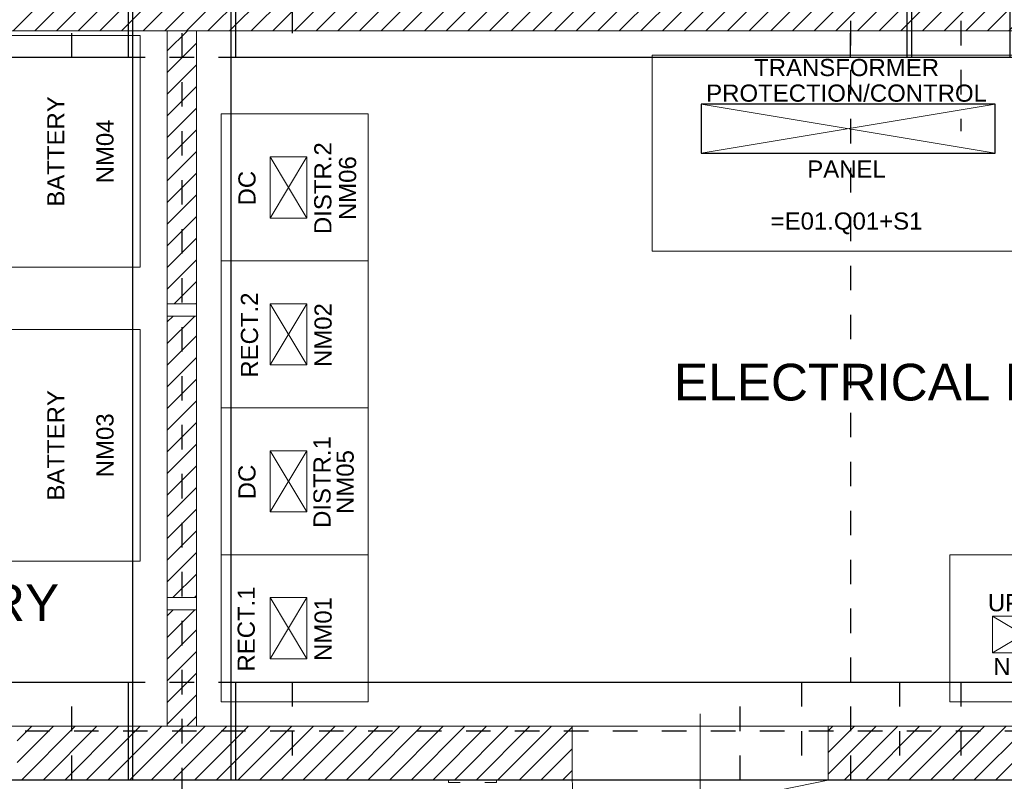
# Model space of a CAD drawing. Header units: metres. Extents: x 70279.8 to 70377.7, y 409251.8 to 409331.5.
# Tile 25 of 244: x 70316.2 to 70320.2, y 409290.8 to 409294. Entities that reach past the tile are written whole.
import ezdxf
from ezdxf.enums import TextEntityAlignment as Align

# ---------------------------------------------------------------- set-up
doc = ezdxf.new("R2010")
doc.units = ezdxf.units.M
for name, pattern in [('CENTER', [2, 1.25, -0.25, 0.25, -0.25]), ('CENTER2', [1.125, 0.75, -0.125, 0.125, -0.125]), ('DASHED', [0.75, 0.5, -0.25])]:
    doc.linetypes.add(name, pattern=pattern)
for name, color, linetype, lineweight in [('ARCERING', 2, 'Continuous', 18), ('CONTINUOUS', 7, 'Continuous', 18), ('Onderdeel', 2, 'Continuous', 0), ('OPENINGS', 7, 'Continuous', 18), ('TEKST', 1, 'Continuous', 18)]:
    doc.layers.add(name, color=color, linetype=linetype, lineweight=lineweight)
doc.layers.add('Concrete_ foundation', color=253, linetype='Continuous')
doc.layers.add('stairs&pedestrian', color=2, linetype='Continuous')
doc.styles.add('Arial', font='arial.ttf')
pattern_1 = [(45, (-8839.999991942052, -7199.999993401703), (-44.19417382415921, 44.19417382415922), [])]

# ---------------------------------------------------------------- blocks, each defined once
blk = doc.blocks.new('*A180')
at = {"layer": 'Onderdeel', "linetype": 'Continuous', "lineweight": 0}
for p, q in [((737.3144144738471, -25.84280726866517), (737.3144144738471, -24.89280726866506)), ((737.3144144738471, -24.89280726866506), (737.514414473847, -24.89280726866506)), ((737.3144144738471, -28.79280726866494), (737.3144144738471, -27.84280726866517)), ((737.514414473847, -28.79280726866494), (737.3144144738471, -28.79280726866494))]:
    blk.add_line(p, q, dxfattribs=at)
blk = doc.blocks.new('Stairs&pedestrian_9.7.2017')
at = {"layer": 'stairs&pedestrian', "lineweight": 0, "xscale": 50, "yscale": 50, "zscale": 50, "rotation": 90}
blk.add_blockref('*A180', (4544.538941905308, -36875.7207236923), dxfattribs=at)
blk = doc.blocks.new('deur-1000-muur220')
at = {"layer": 'CONTINUOUS'}
for p, q in [((-220, 1000.000000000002), (-427.6399299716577, 21.79467417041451)), ((-220, 1000), (0, 1000)), ((50, 500), (-370, 500)), ((-220, 0), (0, 0))]:
    blk.add_line(p, q, dxfattribs=at)
blk.add_arc((-220, 1000), 1000, 252.0069121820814, 270, dxfattribs=at)
blk = doc.blocks.new('A$C0A444100')
at = {"layer": 'ARCERING'}
h = blk.add_hatch(dxfattribs=at)
h.set_pattern_fill('ANSI31', color=256, scale=500)
h.set_pattern_definition(pattern_1)
h.paths.add_polyline_path([(15940.00000805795, 4940.000006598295), (1520.000008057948, 4940.000006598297), (1520.000008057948, 4760.000006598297), (15940.00000805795, 4760.000006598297)])
h = blk.add_hatch(dxfattribs=at)
h.set_pattern_fill('ANSI31', color=256, scale=500)
h.set_pattern_definition([(45, (-8304.999991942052, -7199.999993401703), (-44.19417382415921, 44.19417382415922), [])])
h.paths.add_polyline_path([(6060.000008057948, 4760.000006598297), (5940.000008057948, 4760.000006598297), (5940.000008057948, 3645.000006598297), (6060.000008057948, 3645.000006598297)])
h = blk.add_hatch(dxfattribs=at)
h.set_pattern_fill('ANSI31', color=256, scale=500)
h.set_pattern_definition([(45, (-8304.999991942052, -8394.999993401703), (-44.19417382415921, 44.19417382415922), [])])
h.paths.add_polyline_path([(6060.000008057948, 3595.000006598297), (5940.000008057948, 3595.000006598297), (5940.000008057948, 2445.000006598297), (6060.000008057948, 2445.000006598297)])
h = blk.add_hatch(dxfattribs=at)
h.set_pattern_fill('ANSI31', color=256, scale=500)
h.set_pattern_definition([(45, (-8304.999991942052, -9594.999993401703), (-44.19417382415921, 44.19417382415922), [])])
h.paths.add_polyline_path([(6060.000008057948, 2395.000006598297), (5940.000008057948, 2395.000006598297), (5940.000008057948, 1920.000006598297), (6060.000008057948, 1920.000006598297)])
h = blk.add_hatch(dxfattribs=at)
h.set_pattern_fill('ANSI31', color=256, scale=500)
h.set_pattern_definition(pattern_1)
h.paths.add_polyline_path([(4283.000008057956, 1920.000006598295), (3284.000008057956, 1920.000006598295), (3284.000008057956, 1700.000006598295), (4283.000008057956, 1700.000006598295)])
h.paths.add_polyline_path([(7594.000008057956, 1920.000006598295), (5328.000008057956, 1920.000006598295), (5328.000008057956, 1700.000006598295), (7594.000008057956, 1700.000006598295)])
h.paths.add_polyline_path([(13703.00000805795, 1920.000006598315), (8639.000008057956, 1920.000006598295), (8639.000008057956, 1700.000006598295), (13703.00000805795, 1700.000006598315)])
blk.add_lwpolyline([(8120.000008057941, 4260.000006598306), (9320.000008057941, 4260.000006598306), (9320.000008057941, 4460.000006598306), (8120.000008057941, 4460.000006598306)], close=True)
at = {"layer": 'Concrete_ foundation', "linetype": 'CENTER2', "ltscale": 5}
for p, q in [((8730.000008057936, 8000.000006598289), (8730.000008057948, 1400.0000065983)), ((9180.000008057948, 8000.000006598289), (9180.000008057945, 4350.000006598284)), ((6000.000008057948, 5350.000006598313), (6000.000008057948, 1400.0000065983))]:
    blk.add_line(p, q, dxfattribs=at)
at = {"layer": 'Concrete_ foundation', "linetype": 'DASHED', "ltscale": 3}
for p, q in [((8530.000008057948, 2100.000006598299), (8530.00000805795, 1700.000006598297)), ((8930.000008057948, 2100.000006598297), (8930.000008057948, 1700.000006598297))]:
    blk.add_line(p, q, dxfattribs=at)
at = {"layer": 'Concrete_ foundation', "linetype": 'CENTER', "ltscale": 5}
blk.add_line((16460.00000805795, 1900.000006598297), (1000.000008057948, 1900.000006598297), dxfattribs=at)
at = {"layer": 'Concrete_ foundation'}
for points in [[(8980.000008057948, 7700.000006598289), (9380.000008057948, 7700.000006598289), (9380.000008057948, 4650.000006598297), (8980.000008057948, 4650.000006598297), (8980.000008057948, 7700.000006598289)], [(5779.999942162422, 4650.000006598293), (1300.000008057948, 4650.000006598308), (1300.000008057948, 5050.000006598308), (5779.999942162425, 5050.000006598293), (5779.999942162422, 4650.000006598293)], [(5800.000008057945, 5050.000006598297), (6200.000008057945, 5050.000006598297), (6200.000008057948, 1700.000006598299), (5800.000008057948, 1700.000006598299), (5800.000008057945, 5050.000006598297)], [(8959.999942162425, 4650.000006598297), (6220.000073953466, 4650.000006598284), (6220.000073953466, 5050.000006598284), (8959.999942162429, 5050.000006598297), (8959.999942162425, 4650.000006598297)], [(8960.000008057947, 1700.000006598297), (1720.000008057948, 1700.000006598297), (1720.000008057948, 2100.000006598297), (5779.999942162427, 2100.000006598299), (5779.999942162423, 1700.000006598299)], [(15740.00000805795, 1700.000006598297), (6220.000073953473, 1700.000006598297), (6220.000073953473, 2100.000006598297), (15740.00000805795, 2100.000006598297), (15740.00000805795, 1700.000006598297)]]:
    blk.add_lwpolyline(points, dxfattribs=at)
at = {"layer": 'Concrete_ foundation', "linetype": 'DASHED', "ltscale": 3}
for points in [[(6450.000008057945, 4650.000006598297), (5550.000008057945, 4650.000006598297), (5550.000008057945, 5050.000006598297), (6450.000008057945, 5050.000006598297), (6450.000008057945, 4650.000006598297)], [(9630.000008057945, 4650.000006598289), (8730.000008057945, 4650.000006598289), (8730.000008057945, 5050.000006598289), (9630.000008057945, 5050.000006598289), (9630.000008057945, 4650.000006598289)], [(6450.000008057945, 1700.000006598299), (5550.000008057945, 1700.000006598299), (5550.000008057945, 2100.000006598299), (6450.000008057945, 2100.000006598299), (6450.000008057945, 1700.000006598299)], [(9180.000008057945, 1700.000006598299), (8280.000008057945, 1700.000006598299), (8280.000008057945, 2100.000006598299), (9180.000008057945, 2100.000006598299), (9180.000008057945, 1700.000006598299)]]:
    blk.add_lwpolyline(points, dxfattribs=at)
at = {"layer": 'CONTINUOUS'}
for p, q in [((15940.00000805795, 4760.000006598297), (1520.000008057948, 4760.000006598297)), ((5940.000008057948, 4760.000006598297), (5940.000008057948, 1920.000006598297)), ((6060.000008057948, 4760.000006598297), (6060.000008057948, 1920.000006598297)), ((5140.000008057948, 4740.000006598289), (5830.000008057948, 4740.000006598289)), ((5830.000008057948, 4740.000006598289), (5830.000008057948, 3794.000006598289)), ((7920.000008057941, 4660.000006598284), (8720.000008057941, 4660.000006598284)), ((7920.000008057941, 3860.000006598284), (7920.000008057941, 4660.000006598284)), ((8720.000008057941, 4660.000006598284), (9520.000008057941, 4660.000006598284)), ((6160.000008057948, 3820.000006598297), (6160.000008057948, 4420.000006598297)), ((6160.000008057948, 4420.000006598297), (6760.000008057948, 4420.000006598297)), ((6760.000008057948, 4420.000006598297), (6760.000008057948, 3820.000006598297)), ((8720.000008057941, 3860.000006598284), (7920.000008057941, 3860.000006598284)), ((9520.000008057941, 3860.000006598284), (8720.000008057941, 3860.000006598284)), ((6160.000008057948, 3820.000006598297), (6760.000008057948, 3820.000006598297)), ((6160.000008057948, 3220.000006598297), (6160.000008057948, 3820.000006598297)), ((6160.000008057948, 3820.000006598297), (6760.000008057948, 3820.000006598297)), ((6160.000008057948, 3820.000006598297), (6760.000008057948, 3820.000006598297)), ((6760.000008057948, 3820.000006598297), (6760.000008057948, 3220.000006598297)), ((5830.000008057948, 3794.000006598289), (5140.000008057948, 3794.000006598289)), ((5140.000008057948, 3540.000006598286), (5830.000008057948, 3540.000006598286)), ((5830.000008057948, 3540.000006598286), (5830.000008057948, 2594.000006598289)), ((6160.000008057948, 3220.000006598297), (6760.000008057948, 3220.000006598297)), ((6160.000008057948, 2620.000006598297), (6160.000008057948, 3220.000006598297)), ((6160.000008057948, 3220.000006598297), (6760.000008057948, 3220.000006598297)), ((6160.000008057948, 3220.000006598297), (6760.000008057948, 3220.000006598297)), ((6760.000008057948, 3220.000006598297), (6760.000008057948, 2620.000006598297)), ((6160.000008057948, 2020.000006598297), (6160.000008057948, 2620.000006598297)), ((6160.000008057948, 2620.000006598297), (6760.000008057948, 2620.000006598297)), ((6760.000008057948, 2620.000006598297), (6760.000008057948, 2020.000006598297)), ((9135.000008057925, 2620.000006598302), (9135.000008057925, 2020.000006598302)), ((9135.000008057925, 2620.000006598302), (9735.000008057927, 2620.000006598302)), ((5830.000008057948, 2594.000006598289), (5140.000008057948, 2594.000006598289)), ((6160.000008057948, 2020.000006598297), (6760.000008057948, 2020.000006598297)), ((9735.000008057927, 2020.000006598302), (9135.000008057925, 2020.000006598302)), ((15940.00000805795, 1920.000006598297), (1520.000008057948, 1920.000006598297)), ((16160.00000805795, 1700.000006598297), (1300.000008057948, 1700.000006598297)), ((6860.000003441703, 1700.000138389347), (8160.000003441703, 1700.000138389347))]:
    blk.add_line(p, q, dxfattribs=at)
at = {"layer": 'OPENINGS', "ltscale": 5}
for p, q in [((8120.000008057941, 4260.000006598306), (9320.000008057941, 4460.000006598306)), ((8120.000008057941, 4460.000006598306), (9320.000008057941, 4260.000006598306)), ((6360.000008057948, 3995.000006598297), (6510.000008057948, 4245.000006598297)), ((6360.000008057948, 4245.000006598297), (6510.000008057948, 3995.000006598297)), ((5940.000008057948, 3645.000006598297), (6060.000008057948, 3645.000006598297)), ((5940.000008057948, 3645.000006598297), (5940.000008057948, 3595.000006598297)), ((6060.000008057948, 3645.000006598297), (6060.000008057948, 3595.000006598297)), ((6360.000008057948, 3395.000006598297), (6510.000008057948, 3645.000006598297)), ((6360.000008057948, 3645.000006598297), (6510.000008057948, 3395.000006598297)), ((6060.000008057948, 3595.000006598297), (5940.000008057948, 3595.000006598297)), ((6360.000008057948, 2795.000006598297), (6510.000008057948, 3045.000006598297)), ((6360.000008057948, 3045.000006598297), (6510.000008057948, 2795.000006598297)), ((6060.000008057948, 2445.000006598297), (5940.000008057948, 2445.000006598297)), ((5940.000008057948, 2445.000006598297), (5940.000008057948, 2395.000006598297)), ((6060.000008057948, 2395.000006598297), (6060.000008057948, 2445.000006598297)), ((6360.000008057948, 2195.000006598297), (6510.000008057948, 2445.000006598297)), ((6360.000008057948, 2445.000006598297), (6510.000008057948, 2195.000006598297)), ((5940.000008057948, 2395.000006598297), (6060.000008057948, 2395.000006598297)), ((9560.000008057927, 2220.0000065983), (9310.000008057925, 2370.0000065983)), ((9310.000008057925, 2220.0000065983), (9560.000008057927, 2370.0000065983))]:
    blk.add_line(p, q, dxfattribs=at)
for points in [[(6510.000008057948, 3995.000006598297), (6510.000008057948, 4245.000006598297), (6360.000008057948, 4245.000006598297), (6360.000008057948, 3995.000006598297)], [(6510.000008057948, 3395.000006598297), (6510.000008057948, 3645.000006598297), (6360.000008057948, 3645.000006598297), (6360.000008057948, 3395.000006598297)], [(6510.000008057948, 2795.000006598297), (6510.000008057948, 3045.000006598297), (6360.000008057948, 3045.000006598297), (6360.000008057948, 2795.000006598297)], [(6510.000008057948, 2195.000006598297), (6510.000008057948, 2445.000006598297), (6360.000008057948, 2445.000006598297), (6360.000008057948, 2195.000006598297)], [(9560.000008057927, 2370.0000065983), (9310.000008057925, 2370.0000065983), (9310.000008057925, 2220.0000065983), (9560.000008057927, 2220.0000065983)]]:
    blk.add_lwpolyline(points, close=True, dxfattribs=at)
at = {"layer": 'Concrete_ foundation', "xscale": -1, "yscale": 1.045, "rotation": 270}
blk.add_blockref('deur-1000-muur220', (7594.000008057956, 1920.000006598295), dxfattribs=at)
at = {"layer": 'stairs&pedestrian'}
blk.add_blockref('Stairs&pedestrian_9.7.2017', (1300.000008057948, 1700.000006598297), dxfattribs=at)
at = {"layer": 'TEKST', "style": 'Arial'}
for s, height, p in [('TRANSFORMER', 70, (8713.669305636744, 4574.656843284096)), ('PROTECTION/CONTROL', 70, (8713.669305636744, 4470.079762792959)), ('PANEL', 70, (8713.669305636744, 4160.121586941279)), ('=E01.Q01+S1', 70, (8713.669305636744, 3947.89742358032)), ('ELECTRICAL ROOM', 150, (9010.000008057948, 3250.000006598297)), ('BATTERY', 150, (5015.959200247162, 2350.000006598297)), ('UPS 1', 70, (9432.040578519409, 2389.379577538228)), ('NF02', 70, (9432.040578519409, 2128.578076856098))]:
    blk.add_text(s, height=height, dxfattribs=at).set_placement(p, align=Align.CENTER)
for s, p in [('BATTERY', (5485.000008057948, 4267.000006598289)), ('NM04', (5685.801508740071, 4267.000006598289)), ('BATTERY', (5485.000008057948, 3067.000006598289)), ('NM03', (5685.801508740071, 3067.000006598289))]:
    blk.add_text(s, height=70, rotation=90, dxfattribs=at).set_placement(p, align=Align.MIDDLE_CENTER)
for s, p in [('DISTR.2', (6610.354268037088, 4117.040577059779)), ('NM06', (6711.397685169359, 4117.040577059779)), ('DC', (6300.620437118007, 4117.040577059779)), ('RECT.2', (6310.838405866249, 3517.040577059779)), ('NM02', (6611.397685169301, 3517.040577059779)), ('DISTR.1', (6607.029018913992, 2917.040577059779)), ('NM05', (6701.421937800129, 2917.040577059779)), ('DC', (6300.620437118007, 2917.040577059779)), ('RECT.1', (6297.537104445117, 2317.040577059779)), ('NM01', (6611.397685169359, 2317.040577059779))]:
    blk.add_text(s, height=70, rotation=90, dxfattribs=at).set_placement(p, align=Align.CENTER)

msp = doc.modelspace()

# ---------------------------------------------------------------- linework, layer by layer
msp.add_line((70327, 409290.8499999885), (70312.1400000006, 409290.8499999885))

# ---------------------------------------------------------------- block references
at = {"xscale": 0.001, "yscale": 0.001, "zscale": 0.001}
msp.add_blockref('A$C0A444100', (70310.83999999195, 409289.1499999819), dxfattribs=at)

doc.saveas('drawing.dxf')
